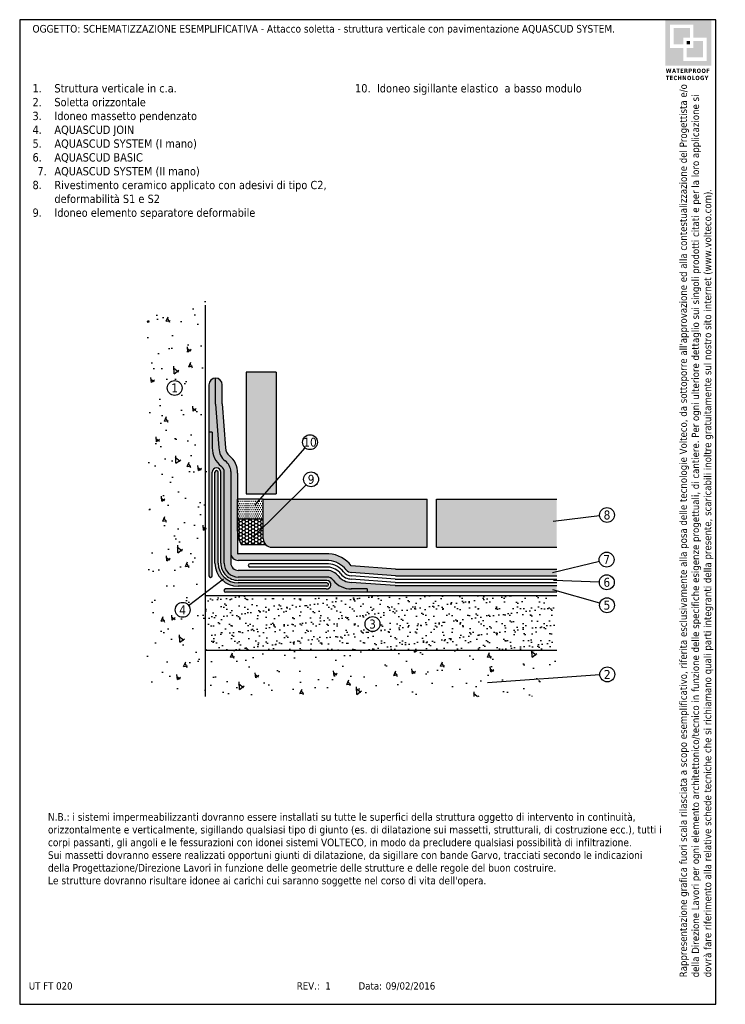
# Model space of a CAD drawing. Header units: millimetres. Extents: x 3142.1 to 3163.4, y 1390.3 to 1420.
import ezdxf
from ezdxf.enums import TextEntityAlignment as Align

# ---------------------------------------------------------------- set-up
doc = ezdxf.new("R2010")
doc.units = ezdxf.units.MM
doc.linetypes.add('CONTINUA', pattern=[0])
doc.layers.add('0.4', color=7, linetype='CONTINUA', lineweight=30)
doc.layers.add('422', color=7, linetype='CONTINUA')
doc.layers.add('nascosto', color=7, linetype='Continuous', lineweight=25, plot=False)
doc.styles.add('Tahoma', font='tahoma.ttf', dxfattribs={"height": 0.35})
pattern_1 = [(94.99999999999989, (-77721.55423978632, 9888.221475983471), (1.103103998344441, 0.925614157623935), [0.15, -1.649999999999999]), (40.00000000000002, (-77721.55423978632, 9888.221475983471), (-1.259984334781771, 0.8675362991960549), [0.12, -1.32]), (145.4514, (-77721.46231446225, 9888.298610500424), (-0.1568789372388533, 1.793150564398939), [0.12748038, -1.402284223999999]), (91.18419999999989, (-77721.8370824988, 9888.504318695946), (1.743386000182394, 1.275227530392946), [0.2249999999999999, -2.474999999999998]), (141.6356, (-77721.69180026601, 9888.610587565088), (-0.0557980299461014, 2.699423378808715), [0.191220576, -2.103426]), (36.18420000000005, (-77721.8370824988, 9888.504318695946), (-0.0558001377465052, 2.699423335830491), [0.18, -1.98]), (66, (-77721.62495046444, 9888.575029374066), (1.413543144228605, 0.2747649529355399), [0.1499999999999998, -1.649999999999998]), (11.00000000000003, (-77721.62495046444, 9888.575029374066), (-0.6814171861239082, 1.369616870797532), [0.12, -1.32]), (116.4514, (-77721.50715518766, 9888.597926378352), (0.7321272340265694, 1.64438123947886), [0.12748038, -1.402284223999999]), (82.50000000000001, (-77721.55423978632, 9888.221475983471), (-0.4535863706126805, 0.4879796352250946), [0, -1.303999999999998, 0, -1.339999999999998, 0, -1.324999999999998]), (52.5, (-77721.55423978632, 9888.221475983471), (-0.1857458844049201, 0.9298188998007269), [0, -0.7640000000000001, 0, -1.274, 0, -0.505]), (12.5, (-77721.86960941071, 9887.906106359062), (0.7868363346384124, 0.7230415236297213), [0, -0.5, 0, -1.56, 0, -2.069999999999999]), (2.499999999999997, (-77722.01103076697, 9887.764685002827), (0.6831799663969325, 0.9663196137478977), [0, -0.65, 0, -1.036, 0, -1.469999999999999])]

msp = doc.modelspace()

# ---------------------------------------------------------------- hatches: boundary and pattern name
h = msp.add_hatch(color=252)
h.dxf.hatch_style = 1
h.paths.add_polyline_path([(3162.997694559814, 1419.992810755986), (3161.609122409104, 1419.992810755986), (3161.609122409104, 1418.60423860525), (3162.997694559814, 1418.60423860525)])
h.paths.add_polyline_path([(3161.754040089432, 1419.143899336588), (3161.754040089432, 1419.846073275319), (3162.456599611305, 1419.846073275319), (3162.456599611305, 1419.453150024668), (3162.852776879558, 1419.453150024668), (3162.852776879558, 1418.750976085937), (3162.150217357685, 1418.750976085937), (3162.150217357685, 1419.143899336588)], flags=16)
h.paths.add_polyline_path([(3161.857791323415, 1419.247650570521), (3161.857791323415, 1419.742322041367), (3162.352848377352, 1419.742322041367), (3162.352848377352, 1419.453150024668), (3162.150217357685, 1419.453150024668), (3162.150217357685, 1419.247650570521)], flags=0)
h.paths.add_polyline_path([(3162.253968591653, 1419.143899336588), (3162.456599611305, 1419.143899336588), (3162.456599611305, 1419.349398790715), (3162.749025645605, 1419.349398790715), (3162.749025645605, 1418.854727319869), (3162.253968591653, 1418.854727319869)], flags=0)
h.paths.add_polyline_path([(3162.253968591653, 1419.247650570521), (3162.253968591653, 1419.349398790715), (3162.352848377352, 1419.349398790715), (3162.352848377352, 1419.247650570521)], flags=0)
h.paths.add_polyline_path([(3162.352848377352, 1419.742322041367), (3161.857791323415, 1419.742322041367), (3161.857791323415, 1419.247650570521), (3162.150217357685, 1419.247650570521), (3162.150217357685, 1419.453150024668), (3162.352848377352, 1419.453150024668)], flags=0)
h.paths.add_polyline_path([(3162.352848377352, 1419.349398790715), (3162.253968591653, 1419.349398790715), (3162.253968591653, 1419.247650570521), (3162.352848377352, 1419.247650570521)], flags=0)
h.paths.add_polyline_path([(3162.749025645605, 1419.349398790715), (3162.456599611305, 1419.349398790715), (3162.456599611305, 1419.143899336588), (3162.253968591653, 1419.143899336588), (3162.253968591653, 1418.854727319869), (3162.749025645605, 1418.854727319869)], flags=0)
h = msp.add_hatch(color=252)
h.dxf.hatch_style = 1
h.paths.add_polyline_path([(3162.352848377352, 1419.742322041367), (3161.857791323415, 1419.742322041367), (3161.857791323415, 1419.247650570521), (3162.150217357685, 1419.247650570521), (3162.150217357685, 1419.453150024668), (3162.352848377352, 1419.453150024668)])
h = msp.add_hatch(color=252)
h.dxf.hatch_style = 1
h.paths.add_polyline_path([(3162.352848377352, 1419.349398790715), (3162.253968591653, 1419.349398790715), (3162.253968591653, 1419.247650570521), (3162.352848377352, 1419.247650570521)])
h = msp.add_hatch(color=252)
h.dxf.hatch_style = 1
h.paths.add_polyline_path([(3162.749025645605, 1419.349398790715), (3162.456599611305, 1419.349398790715), (3162.456599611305, 1419.143899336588), (3162.253968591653, 1419.143899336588), (3162.253968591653, 1418.854727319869), (3162.749025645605, 1418.854727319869)])
at = {"linetype": 'Continuous'}
h = msp.add_hatch(dxfattribs=at)
h.set_pattern_fill('AR-CONC', color=256, scale=0.2, angle=45, style=0)
h.set_pattern_definition(pattern_1)
h.paths.add_polyline_path([(3147.759351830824, 1411.662868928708), (3145.981477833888, 1411.662868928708), (3145.981477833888, 1399.761038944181), (3147.759351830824, 1399.761038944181)])
h = msp.add_hatch(color=9)
h.dxf.hatch_style = 1
h.paths.add_polyline_path([(3149.871805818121, 1406.09139617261), (3149.516700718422, 1405.686878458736), (3149.871805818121, 1405.686878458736)], flags=17)
h.paths.add_polyline_path([(3149.871805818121, 1409.362559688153), (3148.97171890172, 1409.362559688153), (3148.97171890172, 1405.686878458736), (3149.516700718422, 1405.686878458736), (3149.871805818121, 1406.09139617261)])
h.paths.add_polyline_path([(3150.33252911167, 1405.525740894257), (3149.484178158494, 1405.525740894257), (3149.484178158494, 1404.688295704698)], flags=17)
h.paths.add_polyline_path([(3154.429306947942, 1405.525740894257), (3150.33252911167, 1405.525740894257), (3149.484178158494, 1404.688295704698), (3149.484178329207, 1404.338671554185, 0.4142135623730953), (3149.741661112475, 1404.081188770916), (3154.429306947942, 1404.081188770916)])
h.paths.add_polyline_path([(3158.336140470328, 1405.525740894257), (3154.70639110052, 1405.525740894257), (3154.70639110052, 1404.081188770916), (3158.336140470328, 1404.081188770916)])
h = msp.add_hatch(color=146)
h.dxf.hatch_style = 1
edge = h.paths.add_edge_path()
edge.add_line((3148.045234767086, 1408.393372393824), (3148.045234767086, 1409.182076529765))
edge.add_arc((3148.045234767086, 1408.982076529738), 0.2000000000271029, 90, 180)
edge.add_line((3147.845234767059, 1408.982076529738), (3147.845234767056, 1407.549046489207))
edge.add_line((3147.845234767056, 1407.549046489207), (3147.945234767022, 1407.549046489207))
edge.add_line((3147.945234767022, 1407.549046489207), (3147.945234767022, 1407.075206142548))
edge.add_arc((3148.642706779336, 1407.075206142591), 0.6974720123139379, 180.0000000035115, 232.2367708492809)
edge.add_arc((3148.075234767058, 1406.341599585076), 0.2300000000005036, -5.663878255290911e-10, 52.39783538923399, ccw=False)
edge.add_line((3148.305234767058, 1406.341599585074), (3148.305234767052, 1403.601188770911))
edge.add_arc((3148.725234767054, 1403.601188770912), 0.4200000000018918, 180.0000000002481, 270)
edge.add_line((3148.725234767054, 1403.18118877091), (3151.405342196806, 1403.18118877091))
edge.add_arc((3151.405342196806, 1402.951188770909), 0.2300000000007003, 37.60216448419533, 90, ccw=False)
edge.add_arc((3152.138948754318, 1403.518660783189), 0.6974720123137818, 217.7632291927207, 269.9999999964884)
edge.add_line((3152.138948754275, 1402.821188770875), (3152.612789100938, 1402.821188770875))
edge.add_line((3152.612789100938, 1402.821188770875), (3152.612789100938, 1402.721188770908))
edge.add_line((3152.612789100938, 1402.721188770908), (3158.336140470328, 1402.721188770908))
edge.add_line((3158.336140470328, 1402.721188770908), (3158.336140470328, 1402.92118877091))
edge.add_line((3158.336140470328, 1402.92118877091), (3153.457115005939, 1402.92118877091))
edge.add_line((3153.457115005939, 1402.92118877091), (3152.138948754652, 1403.021188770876))
edge.add_arc((3152.138948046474, 1403.518660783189), 0.4974720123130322, 217.7699842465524, 270.00008156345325, ccw=False)
edge.add_arc((3151.403205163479, 1402.948577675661), 0.4332870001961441, 37.76993431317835, 86.79926966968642)
edge.add_line((3151.427397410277, 1403.381188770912), (3148.725234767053, 1403.381188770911))
edge.add_arc((3148.725234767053, 1403.601188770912), 0.2200000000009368, 180, 270, ccw=False)
edge.add_line((3148.505234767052, 1403.601188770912), (3148.505234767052, 1406.363654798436))
edge.add_arc((3148.072623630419, 1406.339463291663), 0.4332870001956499, 3.200632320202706, 52.23000143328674)
edge.add_arc((3148.642706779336, 1407.075206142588), 0.4974720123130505, 179.9999999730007, 232.2300656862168, ccw=False)
edge.add_line((3148.145234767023, 1407.075206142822), (3148.045234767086, 1408.393372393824))
h = msp.add_hatch(color=146)
h.dxf.hatch_style = 1
h.paths.add_polyline_path([(3148.245234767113, 1408.982076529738, 0.4142135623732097), (3148.045234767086, 1409.182076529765), (3148.045234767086, 1408.393372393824), (3148.145234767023, 1407.075206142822, 0.2319259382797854), (3148.338008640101, 1406.681965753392, -0.2172553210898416), (3148.505234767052, 1406.363654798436), (3148.505234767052, 1403.901228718), (3148.705234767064, 1403.901180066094), (3148.705234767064, 1406.310211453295, 0.2441319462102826), (3148.460507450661, 1406.840061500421, -0.2377859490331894), (3148.345308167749, 1407.081814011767), (3148.245234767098, 1408.400947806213)])
h.paths.add_polyline_path([(3151.382896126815, 1403.881188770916), (3148.725320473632, 1403.881188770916), (3148.726173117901, 1403.681188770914), (3151.336151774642, 1403.681188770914)])
h.paths.add_polyline_path([(3148.72532053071, 1403.88117538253, -0.415534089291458), (3148.705235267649, 1403.901180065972), (3148.505234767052, 1403.901228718), (3148.505234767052, 1403.901188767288, 0.4154633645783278), (3148.726173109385, 1403.681190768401)])
h = msp.add_hatch(color=145)
h.dxf.hatch_style = 1
h.paths.add_polyline_path([(3147.945234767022, 1407.549046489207), (3147.845234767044, 1407.549046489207), (3147.845234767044, 1403.221188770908, 1), (3147.945234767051, 1403.221188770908), (3147.945234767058, 1406.341599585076, -1), (3148.205234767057, 1406.341599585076), (3148.205234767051, 1403.601188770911, 0.4142135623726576), (3148.725234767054, 1403.081188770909), (3151.405527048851, 1403.08118877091, -0.999289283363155), (3151.381575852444, 1402.821188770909), (3148.345234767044, 1402.821188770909, 1), (3148.345234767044, 1402.721188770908), (3152.612789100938, 1402.721188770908), (3152.612789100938, 1402.821188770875), (3152.138948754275, 1402.821188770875, -0.2323239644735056), (3151.586968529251, 1403.092298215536, 0.231583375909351), (3151.405342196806, 1403.18118877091), (3148.725234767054, 1403.18118877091, -0.4142135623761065), (3148.305234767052, 1403.601188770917), (3148.305234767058, 1406.341599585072, 0.2315833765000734), (3148.21634421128, 1406.523225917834, -0.2323239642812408), (3147.945234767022, 1407.075206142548)])
h = msp.add_hatch(color=256)
h.dxf.hatch_style = 1
h.paths.add_polyline_path([(3148.125234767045, 1403.601188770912), (3148.125234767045, 1406.341599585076, 1), (3148.025234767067, 1406.341599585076), (3148.025234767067, 1403.601188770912, 0.4142135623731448), (3148.725234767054, 1402.901188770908), (3151.405342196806, 1402.901188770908, 1), (3151.405342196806, 1403.001188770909), (3148.725234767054, 1403.001188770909, -0.4142135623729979)])
h = msp.add_hatch()
h.set_pattern_fill('DOTS', color=256)
h.set_pattern_definition([(0, (-71771.91408803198, 8607.153443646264), (0.03125, 0.0625), [0, -0.0625])])
h.paths.add_polyline_path([(3149.484178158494, 1405.525740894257), (3148.705234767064, 1405.525740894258), (3148.705234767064, 1404.930278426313), (3149.484178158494, 1404.930278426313)])
h = msp.add_hatch()
h.set_pattern_fill('HONEY', color=256, scale=0.5)
h.set_pattern_definition([(0, (-71771.91408803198, 8607.153443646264), (0.09375, 0.0541265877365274), [0.0625, -0.125]), (120, (-71771.91408803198, 8607.153443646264), (-0.09375, 0.0541265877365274), [0.0624999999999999, -0.1249999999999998]), (60, (-71771.91408803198, 8607.153443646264), (0, 0.1082531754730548), [-0.125, 0.0625])])
h.paths.add_polyline_path([(3148.705234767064, 1404.930278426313), (3148.70523476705, 1404.567707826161, 0.1463797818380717), (3148.828224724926, 1404.156603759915), (3149.559593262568, 1404.156603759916, -0.198912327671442), (3149.484178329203, 1404.338671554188), (3149.484178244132, 1404.930278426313)])
h = msp.add_hatch(color=146)
h.dxf.hatch_style = 1
edge = h.paths.add_edge_path()
edge.add_arc((3151.398638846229, 1402.943122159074), 0.9402349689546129, 38.04859869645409, 86.10804030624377)
edge.add_line((3151.462457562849, 1403.881188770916), (3151.382896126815, 1403.881188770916))
edge.add_line((3151.382896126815, 1403.881188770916), (3151.336151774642, 1403.681188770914))
edge.add_line((3151.336151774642, 1403.681188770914), (3151.462457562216, 1403.681188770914))
edge.add_arc((3151.396306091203, 1402.940358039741), 0.7437783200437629, 37.90826028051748, 84.8973843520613, ccw=False)
edge.add_arc((3152.138948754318, 1403.51866078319), 0.1974720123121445, 217.9080847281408, 272.5499614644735)
edge.add_line((3152.147734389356, 1403.321384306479), (3153.468478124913, 1403.221188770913))
edge.add_line((3153.468478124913, 1403.221188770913), (3158.336140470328, 1403.221188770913))
edge.add_line((3158.336140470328, 1403.221188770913), (3158.336140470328, 1403.421188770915))
edge.add_line((3158.336140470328, 1403.421188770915), (3153.476053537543, 1403.421188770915))
edge.add_line((3153.476053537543, 1403.421188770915), (3152.139062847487, 1403.522616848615))
h = msp.add_hatch()
h.set_pattern_fill('AR-SAND', color=256, scale=0.008)
h.set_pattern_definition([(37.5, (0, 0), (-0.0128002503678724, 0.3915305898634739), [0, -0.308864, 0, -0.34544, 0, -0.3302]), (7.499999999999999, (0, 0), (0.3596186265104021, 0.5734600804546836), [0, -0.166624, 0, -0.278384, 0, -0.10668]), (327.5, (-0.249936, 0), (0.6327938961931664, 0.0011497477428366), [0, -0.1016, 0, -0.3657599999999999, 0, -0.47752]), (317.5, (-0.249936, 0), (0.6108451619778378, 0.178343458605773), [0, -0.0508, 0, -0.239776, 0, -0.27432])])
h.paths.add_polyline_path([(3158.336140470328, 1402.621188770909), (3147.745234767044, 1402.621188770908), (3147.745234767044, 1400.977918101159), (3158.336140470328, 1400.977918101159)])
h.paths.add_polyline_path([(3152.55344415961, 1401.762963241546, -1), (3153.003444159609, 1401.762963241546, -1)], flags=16)
h.paths.add_polyline_path([(3152.606770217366, 1401.552031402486), (3152.950118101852, 1401.552031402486), (3152.950118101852, 1401.973895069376), (3152.606770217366, 1401.973895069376)], flags=24)
at = {"linetype": 'CONTINUA'}
h = msp.add_hatch(dxfattribs=at)
h.set_pattern_fill('AR-CONC', color=256, scale=0.2, angle=45, style=0)
h.set_pattern_definition(pattern_1)
h.paths.add_polyline_path([(3158.336140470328, 1400.977918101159), (3147.745234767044, 1400.977918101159), (3147.745234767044, 1399.574370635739), (3158.336140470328, 1399.574370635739)])

# ---------------------------------------------------------------- linework, layer by layer
at = {"color": 7, "linetype": 'CONTINUA'}
for p, q in [((3148.97171890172, 1409.362559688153), (3148.97171890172, 1405.686878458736)), ((3148.705234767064, 1404.567707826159), (3148.705234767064, 1405.525740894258)), ((3149.484178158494, 1404.334815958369), (3149.484178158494, 1405.525740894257)), ((3149.741660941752, 1404.081188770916), (3154.429306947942, 1404.081188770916)), ((3154.70639110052, 1404.081188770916), (3158.336140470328, 1404.081188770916))]:
    msp.add_line(p, q, dxfattribs=at)
at = {"linetype": 'CONTINUA'}
for p, q in [((3149.871805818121, 1409.362559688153), (3148.97171890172, 1409.362559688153)), ((3149.871805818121, 1409.362559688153), (3149.871805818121, 1405.686878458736)), ((3148.97171890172, 1405.686878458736), (3149.871805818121, 1405.686878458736)), ((3149.484178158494, 1405.525740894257), (3154.429306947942, 1405.525740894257)), ((3154.429306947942, 1404.081188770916), (3154.429306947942, 1405.525740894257)), ((3154.70639110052, 1404.081188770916), (3154.70639110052, 1405.525740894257)), ((3154.70639110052, 1405.525740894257), (3158.336140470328, 1405.525740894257)), ((3147.745234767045, 1400.977918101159), (3158.336140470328, 1400.977918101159))]:
    msp.add_line(p, q, dxfattribs=at)
for p, q in [((3147.845234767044, 1408.982076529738), (3147.845234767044, 1403.221188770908)), ((3147.945234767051, 1403.221188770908), (3147.945234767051, 1406.341599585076)), ((3148.025234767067, 1403.601188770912), (3148.025234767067, 1406.341599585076)), ((3148.125234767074, 1403.601188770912), (3148.125234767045, 1406.341599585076)), ((3148.205234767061, 1403.601239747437), (3148.205234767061, 1406.341599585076)), ((3148.305234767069, 1403.601188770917), (3148.305234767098, 1406.341599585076)), ((3148.505234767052, 1406.363654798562), (3148.505234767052, 1403.601188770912)), ((3148.505234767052, 1406.363631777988), (3148.505234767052, 1403.661492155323)), ((3148.705234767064, 1406.31024321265), (3148.705234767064, 1403.901925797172)), ((3159.627759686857, 1405.024805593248), (3158.22570322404, 1404.852681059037)), ((3151.462457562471, 1403.881188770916), (3148.725971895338, 1403.881188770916)), ((3151.462457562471, 1403.681188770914), (3148.726173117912, 1403.681188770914)), ((3159.621251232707, 1403.653348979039), (3158.20608990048, 1403.310219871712)), ((3151.427397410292, 1403.381188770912), (3148.725234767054, 1403.381188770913)), ((3151.449899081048, 1403.581188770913), (3149.080711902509, 1403.581188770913)), ((3151.438441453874, 1403.481188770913), (3149.080711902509, 1403.481188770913)), ((3147.231454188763, 1402.327266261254), (3148.286401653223, 1403.124916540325)), ((3151.405342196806, 1403.08118877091), (3148.725285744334, 1403.08118877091)), ((3151.405342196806, 1403.18118877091), (3148.725311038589, 1403.18118877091)), ((3159.620625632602, 1403.029788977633), (3158.240437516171, 1403.073787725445)), ((3151.381575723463, 1402.821188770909), (3148.345234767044, 1402.821188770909)), ((3151.405342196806, 1403.001188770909), (3148.725234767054, 1403.001188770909)), ((3151.405342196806, 1402.90118877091), (3148.725234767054, 1402.901188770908)), ((3159.634784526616, 1402.392463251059), (3158.214821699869, 1402.799267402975)), ((3147.745234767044, 1402.621188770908), (3158.336140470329, 1402.621188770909)), ((3158.336140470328, 1402.721188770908), (3148.345234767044, 1402.721188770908))]:
    msp.add_line(p, q)
at = {"linetype": 'Continuous'}
for p, q in [((3150.741710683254, 1407.082347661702), (3149.224887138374, 1405.354459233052)), ((3150.774620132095, 1405.962148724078), (3149.163906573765, 1404.372141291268)), ((3159.635294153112, 1400.227732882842), (3156.241890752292, 1399.986231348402))]:
    msp.add_line(p, q, dxfattribs=at)
at = {"linetype": 'CONTINUA'}
for centre in [(3146.811411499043, 1408.88392160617), (3150.893493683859, 1407.24844077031), (3150.926403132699, 1406.128241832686), (3159.85108307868, 1405.052222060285), (3159.839915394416, 1403.706367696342), (3159.84551139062, 1403.022619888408), (3159.851083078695, 1402.330496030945), (3147.051981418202, 1402.191566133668), (3152.778444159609, 1401.762963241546), (3159.859726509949, 1400.243705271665)]:
    msp.add_circle(centre, 0.225, dxfattribs=at)
msp.add_circle((3152.778444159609, 1401.762963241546), 0.224999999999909)
for centre, radius, start, end in [((3148.045234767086, 1408.982076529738), 0.2000000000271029, 0, 180), ((3148.072623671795, 1406.339462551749), 0.43328700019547, 3.197690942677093, 52.29671539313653), ((3148.072623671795, 1406.339462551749), 0.63328700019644, 357.3554750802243, 52.29671539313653), ((3148.075234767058, 1406.341599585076), 0.1299999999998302, 0, 180), ((3148.075234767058, 1406.341599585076), 0.0500000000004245, 0, 180), ((3148.075234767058, 1406.341599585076), 0.2300000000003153, 0, 52.39783821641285), ((3148.725234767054, 1403.901188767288), 0.2200000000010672, 179.9895954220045, 270.2443782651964), ((3148.725235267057, 1403.901175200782), 0.020000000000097, 177.8895199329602, 272.1107619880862), ((3151.39863884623, 1402.943122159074), 0.940234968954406, 38.048627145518, 86.10804032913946), ((3151.396302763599, 1402.940358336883), 0.7437783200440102, 37.87905423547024, 84.89712697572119), ((3148.725234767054, 1403.601188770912), 0.7000000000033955, 180, 270), ((3148.725234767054, 1403.601188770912), 0.6000000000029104, 180, 270), ((3148.725234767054, 1403.601188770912), 0.5200000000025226, 179.9943831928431, 270.0056168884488), ((3148.725234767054, 1403.601188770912), 0.4200000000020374, 179.9895954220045, 270.0104048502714), ((3148.725234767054, 1403.601188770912), 0.2200000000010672, 179.9895954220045, 270.0104048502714), ((3151.403205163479, 1402.948577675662), 0.43328700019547, 37.70328460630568, 86.79926966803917), ((3151.401354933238, 1402.946374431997), 0.5360986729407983, 37.76865297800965, 86.03319365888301), ((3151.399122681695, 1402.943716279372), 0.6394915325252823, 37.82419853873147, 85.4458520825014), ((3147.895234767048, 1403.221188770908), 0.0500000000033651, 180, 0), ((3151.405342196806, 1402.951188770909), 0.2300000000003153, 37.60216178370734, 90), ((3148.345234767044, 1402.771188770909), 0.0500000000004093, 90, 270), ((3151.405342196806, 1402.951188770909), 0.0500000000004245, 270, 90)]:
    msp.add_arc(centre, radius, start, end)
at = {"color": 7, "linetype": 'CONTINUA'}
for centre, radius, start, end in [((3149.453804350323, 1404.567707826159), 0.748569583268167, 180, 213.311199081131), ((3149.741661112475, 1404.338671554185), 0.257482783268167, 180, 269.9999824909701), ((3151.393459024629, 1402.951197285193), 0.1305504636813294, 264.777447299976, 84.6960325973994)]:
    msp.add_arc(centre, radius, start, end, dxfattribs=at)
at = {"layer": '0.4', "lineweight": -3}
for p, q in [((3148.045234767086, 1408.393372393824), (3148.045234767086, 1409.182076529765)), ((3148.245234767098, 1408.400947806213), (3148.245234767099, 1408.982076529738)), ((3148.045234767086, 1408.393372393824), (3148.145234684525, 1407.075207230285)), ((3148.245234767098, 1408.400947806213), (3148.345308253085, 1407.081812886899)), ((3147.945234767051, 1407.549046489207), (3147.845234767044, 1407.549046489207)), ((3147.945234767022, 1407.54904648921), (3147.945234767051, 1407.075206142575)), ((3149.484178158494, 1405.525740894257), (3148.705234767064, 1405.525740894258)), ((3149.484178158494, 1404.930278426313), (3148.70523476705, 1404.930278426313)), ((3149.559593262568, 1404.156603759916), (3148.828224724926, 1404.156603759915)), ((3153.476053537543, 1403.421188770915), (3152.139062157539, 1403.522616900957)), ((3153.476053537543, 1403.421188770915), (3158.336140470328, 1403.421188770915)), ((3153.460902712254, 1403.021188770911), (3152.142549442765, 1403.121202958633)), ((3153.464690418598, 1403.121188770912), (3152.145555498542, 1403.221262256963)), ((3153.468478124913, 1403.221188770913), (3152.147705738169, 1403.321386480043)), ((3153.464690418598, 1403.121188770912), (3158.336140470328, 1403.121188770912)), ((3153.468478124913, 1403.221188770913), (3158.336140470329, 1403.221188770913)), ((3152.612789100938, 1402.821188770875), (3152.138948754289, 1402.821188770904)), ((3153.457115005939, 1402.92118877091), (3152.138949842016, 1403.021188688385)), ((3152.612789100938, 1402.821188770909), (3152.612789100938, 1402.721188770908)), ((3153.457115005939, 1402.92118877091), (3158.336140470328, 1402.92118877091)), ((3153.460902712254, 1403.021188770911), (3158.336140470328, 1403.021188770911))]:
    msp.add_line(p, q, dxfattribs=at)
for centre, radius, start, end in [((3148.642706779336, 1407.075206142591), 0.6974720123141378, 179.7360287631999, 232.2367699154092), ((3148.642706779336, 1407.075206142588), 0.4974720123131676, 179.9998747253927, 232.236769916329), ((3148.642706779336, 1407.075206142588), 0.2974720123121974, 178.727376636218, 232.236769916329), ((3149.080711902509, 1403.531188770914), 0.049999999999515, 90, 270), ((3152.138948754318, 1403.518660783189), 0.2974720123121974, 217.7632300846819, 271.2726233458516), ((3152.138948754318, 1403.518660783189), 0.1974720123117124, 217.7632300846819, 272.541684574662), ((3152.138948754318, 1403.518660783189), 0.6974720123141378, 217.7632300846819, 270.2639712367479), ((3152.138948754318, 1403.518660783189), 0.4974720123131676, 217.7632300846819, 270.0001252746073), ((3152.138948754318, 1403.518660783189), 0.3974720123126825, 217.7632300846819, 270.5190452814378)]:
    msp.add_arc(centre, radius, start, end, dxfattribs=at)
at = {"layer": '422', "color": 7, "linetype": 'CONTINUA'}
msp.add_line((3147.745234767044, 1399.574370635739), (3147.745234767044, 1411.385790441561), dxfattribs=at)
at = {"layer": 'nascosto', "color": 3, "linetype": 'CONTINUA', "lineweight": 30}
for p, q in [((3142.136521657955, 1419.992810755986), (3142.136521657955, 1390.292810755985)), ((3163.136521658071, 1419.992810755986), (3142.136521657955, 1419.992810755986)), ((3163.136521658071, 1390.292810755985), (3163.136521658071, 1419.992810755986)), ((3142.136521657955, 1390.292810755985), (3163.136521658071, 1390.292810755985))]:
    msp.add_line(p, q, dxfattribs=at)

# ---------------------------------------------------------------- texts
at = {"style": 'Tahoma'}
for s, p in [('1', (3146.811411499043, 1408.883921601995)), ('10', (3150.893493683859, 1407.248440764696)), ('9', (3150.926403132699, 1406.128241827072)), ('8', (3159.85108307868, 1405.052222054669)), ('7', (3159.839915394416, 1403.706367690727)), ('6', (3159.84551139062, 1403.022619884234)), ('5', (3159.851083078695, 1402.33049602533)), ('4', (3147.051981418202, 1402.191566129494)), ('3', (3152.778444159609, 1401.762963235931)), ('2', (3159.859726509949, 1400.24370526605))]:
    msp.add_text(s, height=0.27, dxfattribs=at).set_placement(p, align=Align.MIDDLE)
for s, p in [('UT FT 020', (3142.41389843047, 1390.957296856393)), ('REV.:', (3150.494807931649, 1390.957296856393)), (' 1', (3151.270401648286, 1390.957296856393)), ('Data:', (3152.358041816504, 1390.957296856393)), ('09/02/2016', (3153.1752490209, 1390.957296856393))]:
    msp.add_text(s, height=0.22, rotation=0.0016681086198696, dxfattribs=at).set_placement(p, align=Align.TOP_LEFT)
at = {"insert": (3142.523468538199, 1419.834127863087), "char_height": 0.23, "attachment_point": 1, "style": 'Tahoma'}
msp.add_mtext_dynamic_manual_height_columns('OGGETTO: SCHEMATIZZAZIONE ESEMPLIFICATIVA -{\\C1; }Attacco soletta - struttura verticale con pavimentazione AQUASCUD SYSTEM.', width=19.87542605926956, gutter_width=0, heights=[2.720990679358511], dxfattribs=at)
at = {"color": 252, "insert": (3161.626937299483, 1418.517542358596), "char_height": 0.130170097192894, "attachment_point": 1, "style": 'Tahoma'}
msp.add_mtext_dynamic_manual_height_columns('{\\fTahoma|b1|i0|c0|p34;\\T1.1;WATERPROOF TECHNOLOGY}', width=1.636872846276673, gutter_width=12.5, heights=[0], dxfattribs=at)
note = msp.add_mtext_static_columns([''] * 2, width=9.339465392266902, gutter_width=0.3885393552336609, height=3.83664584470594, dxfattribs=dict(insert=(3142.523468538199, 1418.048776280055), char_height=0.22, attachment_point=1, style='Tahoma'))
for column, words in zip([note] + note.columns.linked_columns, ['\\pi-0.66,l0.66,t0.66;{\\H1.1364x;1.^IStruttura verticale in c.a.\\P2.^ISoletta orizzontale\\H1.82956x; \\H0.54658x;\\P3.^IIdoneo massetto pendenzato\\H1.55304x; \\H0.6439x;\\P4.^IAQUASCUD JOIN\\H1.62104x; \\H0.61689x;\\P5.^IAQUASCUD SYSTEM (I mano)\\H1.61651x; \\H0.61862x;\\P6.^IAQUASCUD BASIC\\H1.59988x; \\H0.62505x;\\P\\H1.57856x; }', '\\pi-0.66,l0.66,t0.66;{\\H1.1364x;7.^IAQUASCUD SYSTEM (II mano)\\P8.^IRivestimento ceramico applicato con adesivi di tipo C2, deformabilità S1 e S2\\P9.^IIdoneo elemento separatore deformabile\\P10.^IIdoneo sigillante elastico  a basso modulo }']):
    column.text = words
at = {"insert": (3162.040602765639, 1391.107435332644), "char_height": 0.22, "attachment_point": 1, "rotation": 90, "style": 'Tahoma'}
msp.add_mtext_dynamic_manual_height_columns("Rappresentazione grafica fuori scala rilasciata a scopo esemplificativo, riferita esclusivamente alla posa delle tecnologie Volteco, da sottoporre all'approvazione ed alla contestualizzazione del Progettista e/o della Direzione Lavori per ogni elemento architettonico/tecnico in funzione delle specifiche esigenze progettuali, di cantiere. Per ogni ulteriore dettaglio sui singoli prodotti citati e per la loro applicazione si dovrà fare riferimento alla relative schede tecniche che si richiamano quali parti integranti della presente, scaricabili inoltre gratuitamente sul nostro sito internet (www.volteco.com).", width=26.92329820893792, gutter_width=0, heights=[3.544565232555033], dxfattribs=at)
at = {"insert": (3142.988608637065, 1396.059375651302), "char_height": 0.23, "width": 18.51096072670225, "attachment_point": 1, "style": 'Tahoma'}
msp.add_mtext("N.B.: i sistemi impermeabilizzanti dovranno essere installati su tutte le superfici della struttura oggetto di intervento in continuità, orizzontalmente e verticalmente, sigillando qualsiasi tipo di giunto (es. di dilatazione sui massetti, strutturali, di costruzione ecc.), tutti i corpi passanti, gli angoli e le fessurazioni con idonei sistemi VOLTECO, in modo da precludere qualsiasi possibilità di infiltrazione. \\PSui massetti dovranno essere realizzati opportuni giunti di dilatazione, da sigillare con bande Garvo, tracciati secondo le indicazioni della Progettazione/Direzione Lavori in funzione delle geometrie delle strutture e delle regole del buon costruire.\\PLe strutture dovranno risultare idonee ai carichi cui saranno soggette nel corso di vita dell'opera.", dxfattribs=at)

doc.saveas('drawing.dxf')
